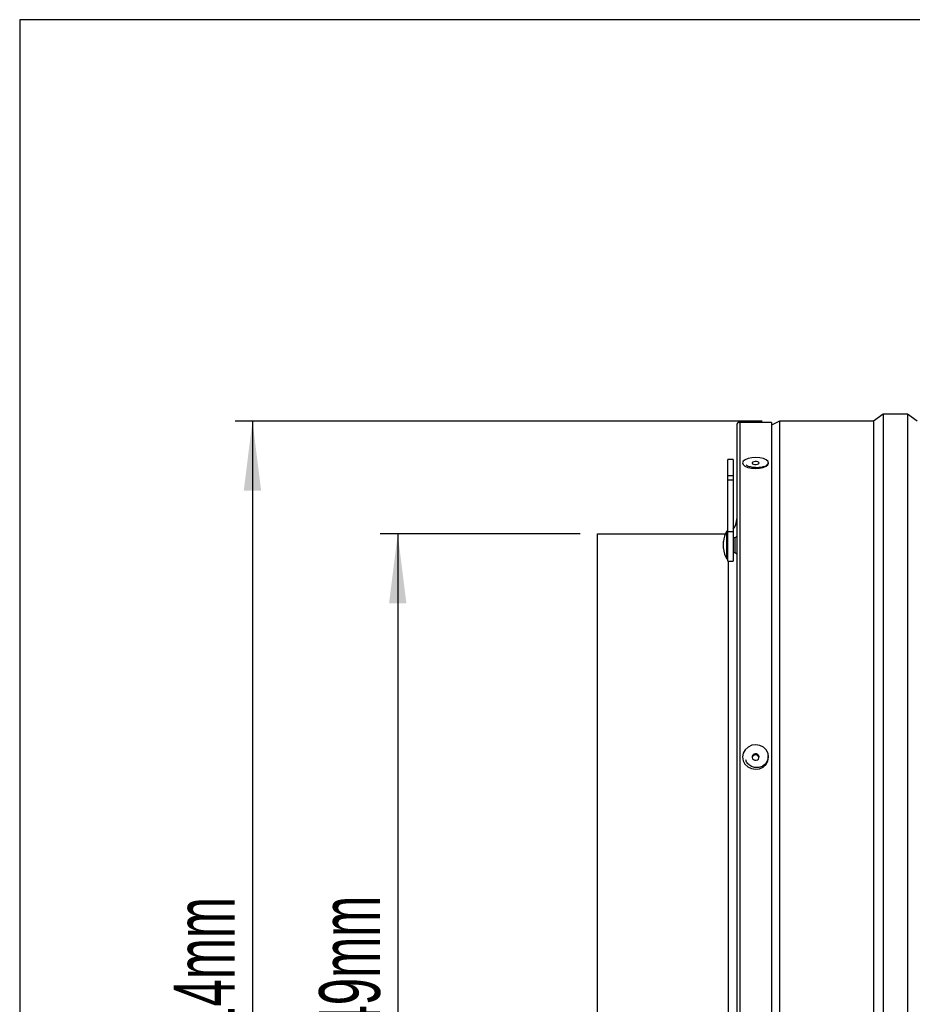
# Model space of a CAD drawing. Extents: x 5 to 297, y -3 to 205.
# Tile 18 of 35: x 5 to 56, y 138 to 195. Entities that reach past the tile are written whole.
import ezdxf

# ---------------------------------------------------------------- set-up
doc = ezdxf.new("R2010")
doc.units = 0
doc.layers.get('0').update_dxf_attribs({"linetype": 'CONTINUOUS'})
doc.styles.add('SLDTEXTSTYLE0', font='TXT', dxfattribs={"width": 0.605})
doc.dimstyles.new('SLDDIMSTYLE1', dxfattribs={"dimtxt": 3.5, "dimasz": 4, "dimexe": 0, "dimexo": 0.0625, "dimgap": 0.875, "dimtad": 1, "dimdec": 0, "dimlfac": 5, "dimrnd": 1e-09, "dimzin": 12, "dimtxsty": 'SLDTEXTSTYLE0', "dimsah": 1, "dimcen": 0.09, "dimazin": 3, "dimtfac": 1, "dimtofl": 0, "dimtmove": 0, "dimatfit": 3, "dimtolj": 1, "dimtzin": 12})

# ---------------------------------------------------------------- blocks, each defined once
blk = doc.blocks.new('_D_2')
at = {"color": 8, "linetype": 'CONTINUOUS'}
for p, q in [((37.231, 165.442), (25.739, 165.442)), ((26.739, 165.442), (26.739, 115.648)), ((37.231, 115.648), (25.739, 115.648))]:
    blk.add_line(p, q, dxfattribs=at)
for points in [[(26.739, 165.442), (26.239, 161.442), (27.239, 161.442)], [(26.739, 115.648), (27.239, 119.648), (26.239, 119.648)]]:
    blk.add_solid(points, dxfattribs=at)
at = {"color": 8, "linetype": 'CONTINUOUS', "char_height": 3.5, "attachment_point": 1, "rotation": 90, "style": 'SLDTEXTSTYLE0'}
for s, insert in [('249mm', (22.218, 135.189)), ('%%c', (22.228, 130.086))]:
    blk.add_mtext(s, dxfattribs=dict(at, insert=insert))
blk = doc.blocks.new('_D_3')
at = {"color": 8, "linetype": 'CONTINUOUS'}
for p, q in [((47.691, 171.928), (17.385, 171.928)), ((18.385, 171.928), (18.385, 109.168)), ((47.691, 109.168), (17.385, 109.168))]:
    blk.add_line(p, q, dxfattribs=at)
for points in [[(18.385, 171.928), (17.885, 167.928), (18.885, 167.928)], [(18.385, 109.168), (18.885, 113.168), (17.885, 113.168)]]:
    blk.add_solid(points, dxfattribs=at)
at = {"color": 8, "linetype": 'CONTINUOUS', "char_height": 3.5, "attachment_point": 1, "rotation": 90, "style": 'SLDTEXTSTYLE0'}
for s, insert in [('314mm', (13.864, 135.119)), ('%%c', (13.874, 130.016))]:
    blk.add_mtext(s, dxfattribs=dict(at, insert=insert))

msp = doc.modelspace()

# ---------------------------------------------------------------- linework, layer by layer
at = {"color": 7, "linetype": 'CONTINUOUS'}
for p, q in [((5, 195), (5, 5)), ((292, 195), (5, 195)), ((54.651, 172.328), (54.091, 171.928)), ((56.051, 172.328), (54.651, 172.328)), ((54.651, 172.328), (54.651, 108.768)), ((56.611, 171.928), (56.051, 172.328)), ((56.051, 172.328), (56.051, 108.768)), ((46.231, 171.668), (46.231, 109.428)), ((48.231, 171.848), (46.411, 171.848)), ((48.691, 171.928), (48.231, 171.698)), ((48.231, 171.848), (48.231, 109.248)), ((54.091, 171.928), (48.691, 171.928)), ((48.691, 171.928), (48.691, 109.168)), ((54.091, 171.928), (54.091, 109.168)), ((46.031, 169.719), (45.731, 169.719)), ((45.731, 168.769), (45.731, 169.719)), ((46.031, 169.719), (46.031, 168.769)), ((46.031, 168.769), (45.731, 168.769)), ((45.731, 168.546), (45.731, 168.769)), ((46.031, 168.769), (46.031, 168.546)), ((45.731, 168.546), (46.031, 168.546)), ((45.731, 165.578), (45.731, 168.546)), ((46.031, 168.546), (46.031, 165.578)), ((38.231, 165.449), (45.579, 165.449)), ((38.231, 165.449), (38.231, 165.442)), ((38.231, 165.442), (45.575, 165.442)), ((38.231, 115.648), (38.231, 165.442)), ((45.731, 165.596), (45.671, 165.596)), ((45.671, 163.996), (45.671, 165.596)), ((45.731, 165.578), (46.031, 165.578)), ((45.731, 163.866), (45.731, 165.578)), ((46.031, 165.578), (46.031, 163.866)), ((45.471, 164.596), (45.471, 164.996)), ((46.141, 165.216), (46.031, 165.216)), ((46.141, 164.376), (46.141, 165.216)), ((46.031, 164.376), (46.141, 164.376)), ((45.671, 163.996), (45.731, 163.996)), ((45.731, 163.866), (46.031, 163.866)), ((45.751, 163.866), (45.751, 115.648))]:
    msp.add_line(p, q, dxfattribs=at)
at = {"color": 8, "linetype": 'CONTINUOUS'}
msp.add_line((46.411, 171.848), (46.411, 109.248), dxfattribs=at)
at = {"color": 7, "linetype": 'CONTINUOUS', "flags": 128}
for points in [[(47.918, 169.322), (48.028, 169.41), (48.068, 169.509), (48.034, 169.608), (47.931, 169.697), (47.767, 169.769), (47.56, 169.815), (47.328, 169.832), (47.096, 169.818), (46.886, 169.774), (46.717, 169.704), (46.608, 169.616), (46.568, 169.518), (46.601, 169.419), (46.705, 169.329), (46.868, 169.258), (47.076, 169.211), (47.307, 169.194), (47.54, 169.209), (47.75, 169.253), (47.918, 169.322)], [(47.478, 169.462), (47.512, 169.492), (47.516, 169.525), (47.49, 169.557), (47.438, 169.581), (47.367, 169.596), (47.289, 169.598), (47.216, 169.586), (47.158, 169.564), (47.124, 169.534), (47.12, 169.501), (47.146, 169.47), (47.198, 169.445), (47.268, 169.431), (47.346, 169.429), (47.42, 169.44), (47.478, 169.462)], [(46.231, 165.297), (46.216, 165.288), (46.141, 165.216)], [(46.141, 164.376), (46.216, 164.305), (46.231, 164.296)], [(47.918, 152.186), (48.028, 152.381), (48.068, 152.599), (48.034, 152.817), (47.931, 153.015), (47.767, 153.174), (47.56, 153.277), (47.328, 153.314), (47.096, 153.283), (46.886, 153.185), (46.717, 153.032), (46.608, 152.836), (46.568, 152.619), (46.601, 152.4), (46.705, 152.202), (46.868, 152.044), (47.076, 151.941), (47.307, 151.903), (47.54, 151.935), (47.75, 152.032), (47.918, 152.186)], [(47.478, 152.496), (47.512, 152.562), (47.516, 152.636), (47.49, 152.705), (47.438, 152.759), (47.367, 152.791), (47.289, 152.795), (47.216, 152.771), (47.158, 152.722), (47.124, 152.655), (47.12, 152.582), (47.146, 152.513), (47.198, 152.458), (47.268, 152.426), (47.346, 152.423), (47.42, 152.447), (47.478, 152.496)]]:
    msp.add_lwpolyline(points, dxfattribs=at)
at = {"color": 7, "linetype": 'CONTINUOUS'}
for centre, radius, start, end in [((46.411, 171.668), 0.18, 90, 180), ((45.231, 166.302), 1, 323.1301, 0), ((46.471, 164.996), 1, 143.1301, 180), ((46.471, 164.596), 1, 180, 216.8699), ((47.318, 152.532), 0.202, 12.63, 167.37)]:
    msp.add_arc(centre, radius, start, end, dxfattribs=at)
for points, knots in [([(47.381, 169.243), (47.295, 169.247), (47.123, 169.255), (46.913, 169.316), (46.793, 169.375), (46.776, 169.412), (46.774, 169.416)], [0, 0, 0, 0, 0.318654, 0.637881, 0.957663, 1, 1, 1, 1]), ([(48.019, 169.52), (48.024, 169.513), (48.047, 169.475), (47.99, 169.401), (47.855, 169.315), (47.672, 169.267), (47.509, 169.245), (47.423, 169.244), (47.381, 169.243)], [0, 0, 0, 0, 0.052801, 0.289931, 0.526668, 0.762879, 0.882292, 1, 1, 1, 1]), ([(47.381, 151.998), (47.295, 152.007), (47.124, 152.027), (46.912, 152.17), (46.787, 152.322), (46.77, 152.424), (46.766, 152.448)], [0, 0, 0, 0, 0.302169, 0.604881, 0.90812, 1, 1, 1, 1]), ([(48.015, 152.679), (48.021, 152.656), (48.047, 152.556), (47.991, 152.371), (47.855, 152.167), (47.672, 152.054), (47.509, 152.005), (47.423, 152), (47.381, 151.998)], [0, 0, 0, 0, 0.070976, 0.303557, 0.535751, 0.767429, 0.884551, 1, 1, 1, 1])]:
    msp.add_open_spline(points, degree=3, knots=knots, dxfattribs=at)

# ---------------------------------------------------------------- dimensions: what is measured, and where the dimension line sits
at = {"color": 8, "linetype": 'CONTINUOUS'}
for base, p1, p2, picture, middle in [((18.385, 109.168), (48.691, 171.928), (48.691, 109.168), '_D_3', (18.385, 140.584)), ((26.739, 115.648), (38.231, 165.442), (38.231, 115.648), '_D_2', (26.739, 140.653))]:
    dim = msp.add_linear_dim(base=base, p1=p1, p2=p2, angle=90, text='%%c<>', dimstyle='SLDDIMSTYLE1', dxfattribs=at)
    dim.commit()
    dim.dimension.update_dxf_attribs({"geometry": picture, "text_midpoint": middle, "dimtype": 160})

doc.saveas('drawing.dxf')
